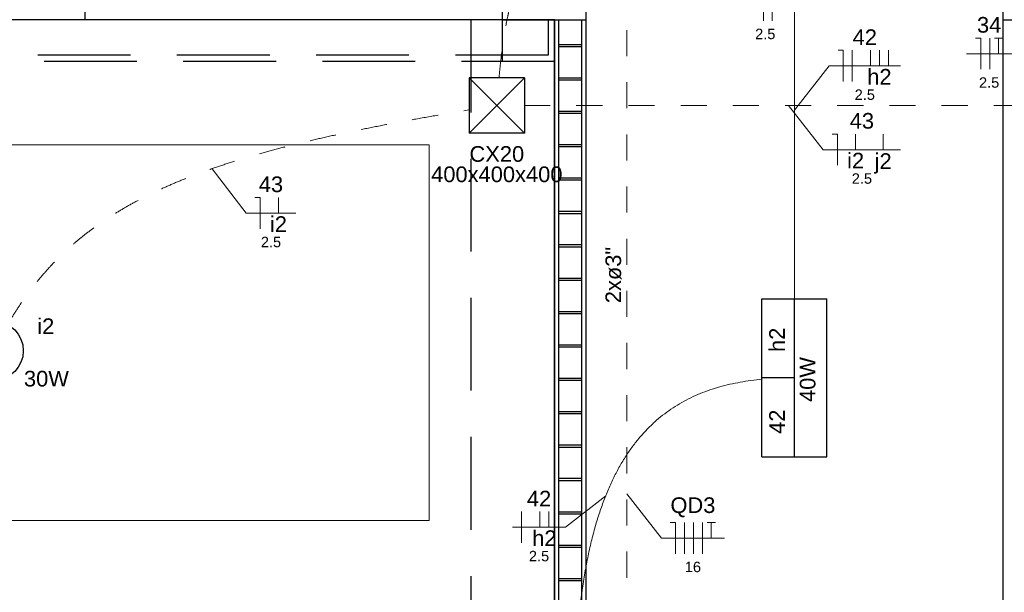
# Model space of a CAD drawing. Header units: feet. Extents: x -18 to 1038, y -110 to 48.
# Tile 178 of 199: x 774.14 to 778.85, y -8.73 to -5.98. Entities that reach past the tile are written whole.
import ezdxf

# ---------------------------------------------------------------- set-up
doc = ezdxf.new("R2010")
doc.units = ezdxf.units.FT
doc.header["$MEASUREMENT"] = 0
doc.linetypes.add('HIDDEN', pattern=[0.9525, 0.635, -0.3175])
doc.linetypes.add('JIS_02_1.2', pattern=[0.25, 0.125, -0.125])
for name, color, linetype, lineweight in [('0.1', 1, 'Continuous', 9), ('02', 2, 'Continuous', 20), ('EL-Condutos', 4, 'Continuous', 5), ('EL-Fios (Fase 1)', 7, 'Continuous', 5), ('EL-Fios (Fase 2)', 7, 'Continuous', 5), ('EL-Fios (Fase 3)', 7, 'Continuous', 5), ('EL-Fios (Neutro)', 7, 'Continuous', 5), ('EL-Fios (Retorno)', 7, 'Continuous', 5), ('EL-Fios (Terra)', 7, 'Continuous', 5), ('EL-Textos conduto', 7, 'Continuous', 5), ('EL-Textos fios', 7, 'Continuous', 5), ('Textos', 7, 'Continuous', 5)]:
    doc.layers.add(name, color=color, linetype=linetype, lineweight=lineweight)
for name, color, linetype in [('Arq-parede-alta', 5, 'Continuous'), ('P-SIMBOL', 5, 'Continuous'), ('parede', 5, 'Continuous'), ('porta', 3, 'Continuous'), ('PROJEÇÃO', 6, 'HIDDEN')]:
    doc.layers.add(name, color=color, linetype=linetype)
doc.styles.add('Arial', font='arial.ttf')

msp = doc.modelspace()

# ---------------------------------------------------------------- linework, layer by layer
at = {"layer": '0.1', "color": 251}
msp.add_lwpolyline([(771.3966, -8.3803), (776.0966, -8.3803), (776.0966, -6.5803), (771.3966, -6.5803)], close=True, dxfattribs=at)
at = {"layer": '02', "color": 251}
msp.add_line((774.4466, -5.9803), (776.4466, -5.9803), dxfattribs=at)
at = {"layer": 'Arq-parede-alta', "ltscale": 0.03}
for q in [(778.8466, -1.2803), (779.0466, -5.9803)]:
    msp.add_line((778.8466, -5.9803), q, dxfattribs=at)
at = {"layer": 'Defpoints', "color": 251}
msp.add_lwpolyline([(771.3966, 5.4198), (784.9266, 5.4198), (784.9266, -5.9803), (778.9966, -5.9803), (778.9966, -8.9803), (802.9266, -8.9803), (802.9264, -20.3804), (771.3966, -20.3804), (771.3966, -8.9803), (776.6966, -8.9803), (776.6966, -5.9803), (771.3966, -5.9803)], close=True, dxfattribs=at)
at = {"layer": 'EL-Condutos', "linetype": 'JIS_02_1.2'}
for points in [[(777.0432, -3.03), (777.0432, -3.5314), (777.0432, -4.0011), (777.0432, -4.4413), (777.0432, -4.8544), (777.0432, -5.2426), (777.0432, -5.6082), (777.0432, -5.9534), (777.0432, -6.2805), (777.0432, -6.5917), (777.0432, -6.8894), (777.0432, -7.1757), (777.0432, -7.453), (777.0432, -7.7235), (777.0432, -7.9895), (777.0432, -8.2532), (777.0432, -8.5169), (777.0432, -8.7829), (777.0432, -9.0534), (777.0432, -9.3307), (777.0432, -9.617), (777.0432, -9.9147), (777.0432, -10.2259), (777.0432, -10.553), (777.0432, -10.8982), (777.0432, -11.2638), (777.0432, -11.652), (777.0432, -12.0651), (777.0432, -12.5053), (777.0432, -12.975), (777.0432, -13.4764)], [(776.4313, -6.258), (776.4368, -6.2029), (776.4427, -6.1513), (776.4489, -6.1032), (776.4556, -6.0585), (776.4626, -6.017), (776.4701, -5.9786), (776.4779, -5.9433), (776.4863, -5.911), (776.495, -5.8814), (776.5042, -5.8546), (776.5139, -5.8303), (776.524, -5.8085), (776.5347, -5.7891), (776.5458, -5.772), (776.5573, -5.757), (776.5694, -5.7441), (776.5821, -5.7331), (776.5952, -5.7239), (776.6088, -5.7165), (776.623, -5.7107), (776.6378, -5.7063), (776.6531, -5.7034), (776.669, -5.7017), (776.6854, -5.7012), (776.7024, -5.7018), (776.7201, -5.7033), (776.7383, -5.7057), (776.7571, -5.7087), (776.7765, -5.7124), (776.7966, -5.7167)], [(774.0778, -7.4418), (774.1131, -7.3834), (774.1501, -7.3275), (774.1889, -7.2739), (774.2297, -7.2225), (774.2725, -7.1733), (774.3174, -7.1262), (774.3645, -7.081), (774.4139, -7.0379), (774.4657, -6.9965), (774.5201, -6.9569), (774.577, -6.9191), (774.6367, -6.8828), (774.6992, -6.848), (774.7646, -6.8147), (774.833, -6.7828), (774.9045, -6.7521), (774.9792, -6.7226), (775.0572, -6.6943), (775.1386, -6.667), (775.2235, -6.6407), (775.312, -6.6153), (775.4042, -6.5906), (775.5002, -6.5667), (775.6002, -6.5434), (775.7041, -6.5207), (775.8121, -6.4985), (775.9243, -6.4767), (776.0407, -6.4552), (776.1616, -6.434), (776.287, -6.4129)], [(776.5515, -6.3913), (776.6704, -6.3913), (776.7821, -6.3913), (776.8872, -6.3913), (776.9863, -6.3913), (777.0797, -6.3913), (777.1681, -6.3913), (777.2518, -6.3913), (777.3315, -6.3913), (777.4077, -6.3913), (777.4807, -6.3913), (777.5513, -6.3913), (777.6198, -6.3913), (777.6868, -6.3913), (777.7527, -6.3913), (777.8182, -6.3913), (777.8837, -6.3913), (777.9496, -6.3913), (778.0166, -6.3913), (778.0851, -6.3913), (778.1557, -6.3913), (778.2287, -6.3913), (778.3049, -6.3913), (778.3846, -6.3913), (778.4684, -6.3913), (778.5567, -6.3913), (778.6501, -6.3913), (778.7492, -6.3913), (778.8543, -6.3913), (778.966, -6.3913), (779.0849, -6.3913)]]:
    msp.add_spline(points, degree=3, dxfattribs=at)
at = {"layer": 'EL-Condutos', "linetype": 'Continuous'}
for points in [[(777.8466, -5.5106), (777.8466, -5.5891), (777.8466, -5.6638), (777.8466, -5.7351), (777.8466, -5.803), (777.8466, -5.868), (777.8466, -5.9303), (777.8466, -5.9901), (777.8466, -6.0478), (777.8466, -6.1036), (777.8466, -6.1577), (777.8466, -6.2105), (777.8466, -6.2622), (777.8466, -6.3132), (777.8466, -6.3635), (777.8466, -6.4136), (777.8466, -6.4637), (777.8466, -6.5141), (777.8466, -6.565), (777.8466, -6.6167), (777.8466, -6.6695), (777.8466, -6.7237), (777.8466, -6.7794), (777.8466, -6.8371), (777.8466, -6.897), (777.8466, -6.9592), (777.8466, -7.0242), (777.8466, -7.0922), (777.8466, -7.1634), (777.8466, -7.2381), (777.8466, -7.3166)], [(776.7967, -9.2342), (776.7984, -9.1227), (776.8025, -9.0163), (776.8088, -8.9152), (776.8174, -8.819), (776.8281, -8.7277), (776.841, -8.6413), (776.8561, -8.5595), (776.8732, -8.4822), (776.8923, -8.4094), (776.9134, -8.341), (776.9365, -8.2767), (776.9614, -8.2166), (776.9883, -8.1604), (777.0169, -8.1081), (777.0474, -8.0596), (777.0796, -8.0147), (777.1135, -7.9733), (777.149, -7.9353), (777.1862, -7.9007), (777.2249, -7.8692), (777.2652, -7.8407), (777.307, -7.8153), (777.3503, -7.7926), (777.3949, -7.7727), (777.441, -7.7554), (777.4884, -7.7406), (777.537, -7.7282), (777.587, -7.718), (777.6381, -7.7099), (777.6904, -7.7039)]]:
    msp.add_spline(points, degree=3, dxfattribs=at)
at = {"layer": 'EL-Fios (Fase 1)'}
for p, q in [((778.7815, -6.2182), (778.7815, -6.0682)), ((777.3196, -8.5403), (777.3196, -8.3903))]:
    msp.add_line(p, q, dxfattribs=at)
at = {"layer": 'EL-Fios (Fase 2)'}
for p, q in [((778.123, -6.2765), (778.123, -6.1265)), ((776.5394, -8.4882), (776.5394, -8.3382)), ((777.3625, -8.5403), (777.3625, -8.3903))]:
    msp.add_line(p, q, dxfattribs=at)
at = {"layer": 'EL-Fios (Fase 3)'}
for p, q in [((777.7404, -5.9854), (777.7404, -5.8354)), ((777.4053, -8.5403), (777.4053, -8.3903))]:
    msp.add_line(p, q, dxfattribs=at)
at = {"layer": 'EL-Fios (Neutro)'}
for p, q in [((777.6975, -5.9854), (777.6975, -5.8354)), ((778.7136, -6.0682), (778.7386, -6.0682)), ((778.7386, -6.2182), (778.7386, -6.0682)), ((778.0552, -6.1265), (778.0802, -6.1265)), ((778.0802, -6.2765), (778.0802, -6.1265)), ((778.0268, -6.5284), (778.0518, -6.5284)), ((778.0518, -6.6784), (778.0518, -6.5284)), ((775.2622, -6.8327), (775.2872, -6.8327)), ((775.2872, -6.9827), (775.2872, -6.8327)), ((777.2518, -8.3903), (777.2768, -8.3903)), ((777.2768, -8.5403), (777.2768, -8.3903))]:
    msp.add_line(p, q, dxfattribs=at)
at = {"layer": 'EL-Fios (Retorno)'}
for p, q in [((778.2105, -6.2015), (778.2105, -6.1265)), ((778.2534, -6.2015), (778.2534, -6.1265)), ((778.2962, -6.2015), (778.2962, -6.1265)), ((778.1393, -6.6034), (778.1393, -6.5284)), ((778.2714, -6.6034), (778.2714, -6.5284)), ((775.3747, -6.9077), (775.3747, -6.8327)), ((776.6269, -8.4132), (776.6269, -8.3382)), ((776.6698, -8.4132), (776.6698, -8.3382))]:
    msp.add_line(p, q, dxfattribs=at)
at = {"layer": 'EL-Fios (Terra)'}
for points in [[(778.8243, -6.1432), (778.8243, -6.0682), (778.8043, -6.0682), (778.8443, -6.0682)], [(777.4482, -8.4653), (777.4482, -8.3903), (777.4282, -8.3903), (777.4682, -8.3903)]]:
    msp.add_lwpolyline(points, dxfattribs=at)
at = {"layer": 'EL-Textos fios'}
for p, q in [((778.6707, -6.1432), (778.8872, -6.1432)), ((777.8466, -6.4136), (778.0123, -6.2015)), ((778.0123, -6.2015), (778.3545, -6.2015)), ((777.8182, -6.3913), (777.9839, -6.6034)), ((777.9839, -6.6034), (778.355, -6.6034)), ((775.0566, -6.6945), (775.2194, -6.9077)), ((775.2194, -6.9077), (775.4583, -6.9077)), ((777.0432, -8.2532), (777.2089, -8.4653)), ((776.9422, -8.262), (776.7495, -8.4132)), ((776.4966, -8.4132), (776.7495, -8.4132)), ((777.2089, -8.4653), (777.511, -8.4653))]:
    msp.add_line(p, q, dxfattribs=at)
at = {"layer": 'P-SIMBOL'}
for p, q in [((776.5532, -6.2588), (776.2882, -6.2588)), ((776.5532, -6.2588), (776.2882, -6.5238)), ((776.5532, -6.5238), (776.2882, -6.2588)), ((776.2882, -6.2588), (776.2882, -6.5238)), ((776.5532, -6.2588), (776.5532, -6.5238)), ((776.5532, -6.5238), (776.2882, -6.5238)), ((777.6909, -7.3177), (778.0023, -7.3177)), ((777.6909, -8.0762), (777.6909, -7.3177)), ((777.8466, -8.0762), (777.8466, -7.3177)), ((778.0023, -8.0762), (778.0023, -7.3177)), ((777.8466, -7.697), (777.6909, -7.697)), ((777.6909, -8.0762), (778.0023, -8.0762))]:
    msp.add_line(p, q, dxfattribs=at)
msp.add_circle((774.0114, -7.5673), 0.1412, dxfattribs=at)
at = {"layer": 'parede', "color": 251}
for p, q in [((776.8466, -1.2803), (776.8466, -5.9803)), ((774.4466, -5.8303), (774.4466, -5.9803)), ((776.4466, -5.8303), (776.4466, -5.9803)), ((776.4466, -5.9803), (776.8466, -5.9803)), ((776.7166, -5.9803), (776.7166, -8.9803)), ((776.8266, -5.9803), (776.8266, -8.9803)), ((776.8266, -6.1003), (776.7166, -6.1003)), ((776.8266, -6.1103), (776.7166, -6.1103)), ((776.8266, -6.2603), (776.7166, -6.2603)), ((776.8266, -6.2703), (776.7166, -6.2703)), ((776.8266, -6.4203), (776.7166, -6.4203)), ((776.8266, -6.4303), (776.7166, -6.4303)), ((776.8266, -6.5803), (776.7166, -6.5803)), ((776.8266, -6.5903), (776.7166, -6.5903)), ((776.8266, -6.7403), (776.7166, -6.7403)), ((776.8266, -6.7503), (776.7166, -6.7503)), ((776.8266, -6.9003), (776.7166, -6.9003)), ((776.8266, -6.9103), (776.7166, -6.9103)), ((776.8266, -7.0603), (776.7166, -7.0603)), ((776.8266, -7.0703), (776.7166, -7.0703)), ((776.8266, -7.2203), (776.7166, -7.2203)), ((776.8266, -7.2303), (776.7166, -7.2303)), ((776.8266, -7.3803), (776.7166, -7.3803)), ((776.8266, -7.3903), (776.7166, -7.3903)), ((776.8266, -7.5403), (776.7166, -7.5403)), ((776.8266, -7.5503), (776.7166, -7.5503)), ((776.8266, -7.7003), (776.7166, -7.7003)), ((776.8266, -7.7103), (776.7166, -7.7103)), ((776.8266, -7.8603), (776.7166, -7.8603)), ((776.8266, -7.8703), (776.7166, -7.8703)), ((776.8266, -8.0203), (776.7166, -8.0203)), ((776.8266, -8.0303), (776.7166, -8.0303)), ((776.8266, -8.1803), (776.7166, -8.1803)), ((776.8266, -8.1903), (776.7166, -8.1903)), ((776.8266, -8.3403), (776.7166, -8.3403)), ((776.8266, -8.3503), (776.7166, -8.3503)), ((776.8266, -8.5003), (776.7166, -8.5003)), ((776.8266, -8.5103), (776.7166, -8.5103)), ((776.8266, -8.6603), (776.7166, -8.6603)), ((776.8266, -8.6703), (776.7166, -8.6703))]:
    msp.add_line(p, q, dxfattribs=at)
at = {"layer": 'porta', "color": 251}
for p, q in [((776.6966, -5.9803), (776.6966, -8.9803)), ((776.8466, -5.9803), (776.8466, -8.9803)), ((778.8466, -8.9803), (778.8466, -5.9803))]:
    msp.add_line(p, q, dxfattribs=at)
at = {"layer": 'PROJEÇÃO', "color": 251, "ltscale": 0.7}
msp.add_line((776.4466, -5.9803), (776.4466, -6.1804), dxfattribs=at)
for points in [[(776.6966, -5.9804), (776.6966, -6.1804), (771.1966, -6.1804), (771.1966, -5.1804), (771.3966, -5.1804)], [(776.6666, -5.9804), (776.6666, -6.1504), (771.2266, -6.1504), (771.2266, -5.2104), (771.3966, -5.2104)], [(776.2966, -5.9803), (776.2966, -8.9803)]]:
    msp.add_lwpolyline(points, dxfattribs=at)

# ---------------------------------------------------------------- texts
at = {"layer": 'EL-Textos conduto', "insert": (777.018, -7.2043), "char_height": 0.075, "width": 0.54032, "attachment_point": 8, "rotation": 90.0002, "line_spacing_factor": 0.6, "style": 'Arial'}
msp.add_mtext('2xø3"', dxfattribs=at)
at = {"layer": 'EL-Textos fios', "attachment_point": 8, "line_spacing_factor": 0.6, "style": 'Arial'}
for s, insert, char_height, width in [('34', (778.779, -6.0435), 0.075, 0.233003), ('2.5', (777.7065, -6.0744), 0.05, 0.194131), ('42', (778.1834, -6.1017), 0.075, 0.233003), ('h2', (778.2534, -6.2915), 0.075, 0.233003), ('2.5', (778.779, -6.3072), 0.05, 0.194131), ('2.5', (778.1834, -6.3655), 0.05, 0.194131), ('43', (778.1695, -6.5036), 0.075, 0.233003), ('i2', (778.1393, -6.6934), 0.075, 0.163034), ('j2', (778.2714, -6.7181), 0.075, 0.163034), ('43', (775.3389, -6.8079), 0.075, 0.233003), ('2.5', (778.1695, -6.7674), 0.05, 0.194131), ('i2', (775.3747, -6.9977), 0.075, 0.163034), ('2.5', (775.3389, -7.0717), 0.05, 0.194131), ('42', (776.623, -8.3135), 0.075, 0.233003), ('QD3', (777.36, -8.3656), 0.075, 0.430907), ('h2', (776.6484, -8.5032), 0.075, 0.233003), ('2.5', (776.623, -8.5772), 0.05, 0.194131), ('16', (777.36, -8.6293), 0.05, 0.155335)]:
    msp.add_mtext(s, dxfattribs=dict(at, insert=insert, char_height=char_height, width=width))
at = {"layer": 'Textos', "char_height": 0.075, "attachment_point": 8, "line_spacing_factor": 0.6, "style": 'Arial'}
for s, insert, width in [('CX20', (776.4207, -6.6625), 0.5242), ('400x400x400', (776.4207, -6.76), 1.258194), ('i2', (774.2601, -7.4871), 0.163034), ('30W', (774.2634, -7.7396), 0.430793)]:
    msp.add_mtext(s, dxfattribs=dict(at, insert=insert, width=width))
at = {"layer": 'Textos', "char_height": 0.075, "attachment_point": 8, "rotation": 90.0002, "line_spacing_factor": 0.6, "style": 'Arial'}
for s, insert, width in [('h2', (777.8004, -7.515), 0.233003), ('40W', (777.9479, -7.7051), 0.430793), ('42', (777.8004, -7.9075), 0.233003)]:
    msp.add_mtext(s, dxfattribs=dict(at, insert=insert, width=width))

doc.saveas('drawing.dxf')
